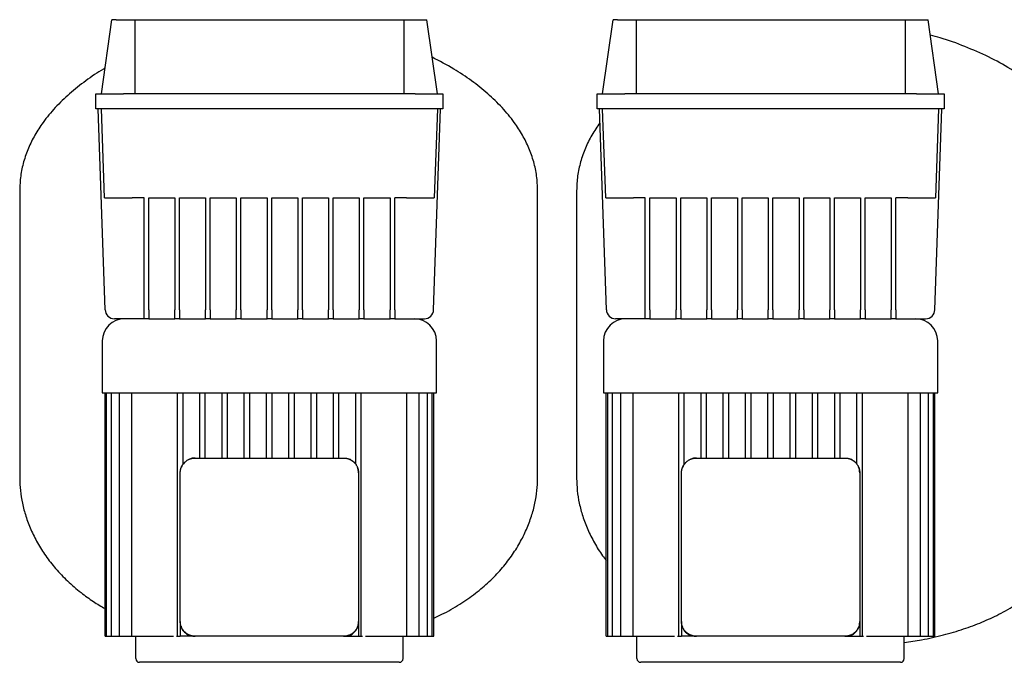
# Model space of a CAD drawing. Header units: millimetres. Extents: x 13 to 1897, y 12 to 764.
# Tile 3 of 6: x 13 to 544, y 418 to 764. Entities that reach past the tile are written whole.
import ezdxf

# ---------------------------------------------------------------- set-up
doc = ezdxf.new("R2010")
doc.units = ezdxf.units.MM

msp = doc.modelspace()

# ---------------------------------------------------------------- linework, layer by layer
at = {"color": 7, "linetype": 'Continuous', "lineweight": 25}
for p, q in [((57.34, 723.55), (62.97, 763.55)), ((65.34, 763.55), (62.97, 763.55)), ((65.34, 763.55), (75.34, 763.55)), ((75.34, 763.55), (75.34, 723.55)), ((75.34, 763.55), (220.34, 763.55)), ((220.34, 763.55), (220.34, 723.55)), ((220.34, 763.55), (230.34, 763.55)), ((230.34, 763.55), (232.72, 763.55)), ((238.34, 723.55), (232.72, 763.55)), ((327.34, 723.55), (332.97, 763.55)), ((335.34, 763.55), (332.97, 763.55)), ((335.34, 763.55), (345.34, 763.55)), ((345.34, 763.55), (345.34, 723.55)), ((345.34, 763.55), (490.34, 763.55)), ((490.34, 763.55), (490.34, 723.55)), ((490.34, 763.55), (500.34, 763.55)), ((500.34, 763.55), (502.72, 763.55)), ((508.34, 723.55), (502.72, 763.55)), ((54.34, 715.55), (54.34, 723.55)), ((54.34, 723.55), (69.34, 723.55)), ((226.34, 723.55), (69.34, 723.55)), ((226.34, 723.55), (241.34, 723.55)), ((241.34, 723.55), (241.34, 715.55)), ((324.34, 715.55), (324.34, 723.55)), ((324.34, 723.55), (339.34, 723.55)), ((496.34, 723.55), (339.34, 723.55)), ((496.34, 723.55), (511.34, 723.55)), ((511.34, 723.55), (511.34, 715.55)), ((69.34, 715.55), (54.34, 715.55)), ((59.37, 607.37), (55.59, 715.55)), ((59.02, 667.55), (57.34, 715.55)), ((226.34, 715.55), (69.34, 715.55)), ((241.34, 715.55), (226.34, 715.55)), ((236.32, 607.37), (240.09, 715.55)), ((238.34, 715.55), (236.67, 667.55)), ((339.34, 715.55), (324.34, 715.55)), ((329.37, 607.37), (325.59, 715.55)), ((329.02, 667.55), (327.34, 715.55)), ((496.34, 715.55), (339.34, 715.55)), ((511.34, 715.55), (496.34, 715.55)), ((506.32, 607.37), (510.09, 715.55)), ((508.34, 715.55), (506.67, 667.55)), ((13.34, 671.55), (13.34, 516.55)), ((292.34, 516.55), (292.34, 671.55)), ((313.34, 671.55), (313.34, 516.55)), ((80.34, 667.55), (74.01, 667.55)), ((80.34, 607.37), (80.34, 667.55)), ((82.84, 667.55), (96.91, 667.55)), ((82.84, 607.37), (82.84, 667.55)), ((96.91, 667.55), (96.91, 607.37)), ((99.41, 667.55), (113.47, 667.55)), ((99.41, 607.37), (99.41, 667.55)), ((113.47, 667.55), (113.47, 607.37)), ((115.97, 667.55), (130.03, 667.55)), ((115.97, 607.37), (115.97, 667.55)), ((130.03, 667.55), (130.03, 607.37)), ((132.53, 667.55), (146.59, 667.55)), ((132.53, 607.37), (132.53, 667.55)), ((146.59, 667.55), (146.59, 607.37)), ((149.09, 667.55), (163.16, 667.55)), ((149.09, 607.37), (149.09, 667.55)), ((163.16, 667.55), (163.16, 607.37)), ((165.66, 667.55), (179.72, 667.55)), ((165.66, 607.37), (165.66, 667.55)), ((179.72, 667.55), (179.72, 607.37)), ((182.22, 667.55), (196.28, 667.55)), ((182.22, 607.37), (182.22, 667.55)), ((196.28, 667.55), (196.28, 607.37)), ((198.78, 667.55), (212.84, 667.55)), ((198.78, 607.37), (198.78, 667.55)), ((212.84, 667.55), (212.84, 607.37)), ((221.68, 667.55), (215.34, 667.55)), ((215.34, 607.37), (215.34, 667.55)), ((350.34, 667.55), (344.01, 667.55)), ((350.34, 607.37), (350.34, 667.55)), ((352.84, 667.55), (366.91, 667.55)), ((352.84, 607.37), (352.84, 667.55)), ((366.91, 667.55), (366.91, 607.37)), ((369.41, 667.55), (383.47, 667.55)), ((369.41, 607.37), (369.41, 667.55)), ((383.47, 667.55), (383.47, 607.37)), ((385.97, 667.55), (400.03, 667.55)), ((385.97, 607.37), (385.97, 667.55)), ((400.03, 667.55), (400.03, 607.37)), ((402.53, 667.55), (416.59, 667.55)), ((402.53, 607.37), (402.53, 667.55)), ((416.59, 667.55), (416.59, 607.37)), ((419.09, 667.55), (433.16, 667.55)), ((419.09, 607.37), (419.09, 667.55)), ((433.16, 667.55), (433.16, 607.37)), ((435.66, 667.55), (449.72, 667.55)), ((435.66, 607.37), (435.66, 667.55)), ((449.72, 667.55), (449.72, 607.37)), ((452.22, 667.55), (466.28, 667.55)), ((452.22, 607.37), (452.22, 667.55)), ((466.28, 667.55), (466.28, 607.37)), ((468.78, 667.55), (482.84, 667.55)), ((468.78, 607.37), (468.78, 667.55)), ((482.84, 667.55), (482.84, 607.37)), ((491.68, 667.55), (485.34, 667.55)), ((485.34, 607.37), (485.34, 667.55)), ((80.34, 602.55), (80.34, 607.37)), ((82.84, 607.37), (82.84, 602.55)), ((96.91, 602.55), (96.91, 607.37)), ((99.41, 607.37), (99.41, 602.55)), ((113.47, 602.55), (113.47, 607.37)), ((115.97, 607.37), (115.97, 602.55)), ((130.03, 602.55), (130.03, 607.37)), ((132.53, 607.37), (132.53, 602.55)), ((146.59, 602.55), (146.59, 607.37)), ((149.09, 607.37), (149.09, 602.55)), ((163.16, 602.55), (163.16, 607.37)), ((165.66, 607.37), (165.66, 602.55)), ((179.72, 602.55), (179.72, 607.37)), ((182.22, 607.37), (182.22, 602.55)), ((196.28, 602.55), (196.28, 607.37)), ((198.78, 607.37), (198.78, 602.55)), ((212.84, 602.55), (212.84, 607.37)), ((215.34, 607.37), (215.34, 602.55)), ((350.34, 602.55), (350.34, 607.37)), ((352.84, 607.37), (352.84, 602.55)), ((366.91, 602.55), (366.91, 607.37)), ((369.41, 607.37), (369.41, 602.55)), ((383.47, 602.55), (383.47, 607.37)), ((385.97, 607.37), (385.97, 602.55)), ((400.03, 602.55), (400.03, 607.37)), ((402.53, 607.37), (402.53, 602.55)), ((416.59, 602.55), (416.59, 607.37)), ((419.09, 607.37), (419.09, 602.55)), ((433.16, 602.55), (433.16, 607.37)), ((435.66, 607.37), (435.66, 602.55)), ((449.72, 602.55), (449.72, 607.37)), ((452.22, 607.37), (452.22, 602.55)), ((466.28, 602.55), (466.28, 607.37)), ((468.78, 607.37), (468.78, 602.55)), ((482.84, 602.55), (482.84, 607.37)), ((485.34, 607.37), (485.34, 602.55)), ((80.34, 602.55), (64.37, 602.55)), ((82.84, 602.55), (80.34, 602.55)), ((82.84, 602.55), (96.91, 602.55)), ((99.41, 602.55), (96.91, 602.55)), ((99.41, 602.55), (113.47, 602.55)), ((115.97, 602.55), (113.47, 602.55)), ((115.97, 602.55), (130.03, 602.55)), ((132.53, 602.55), (130.03, 602.55)), ((132.53, 602.55), (146.59, 602.55)), ((149.09, 602.55), (146.59, 602.55)), ((149.09, 602.55), (163.16, 602.55)), ((165.66, 602.55), (163.16, 602.55)), ((165.66, 602.55), (179.72, 602.55)), ((182.22, 602.55), (179.72, 602.55)), ((182.22, 602.55), (196.28, 602.55)), ((198.78, 602.55), (196.28, 602.55)), ((198.78, 602.55), (212.84, 602.55)), ((215.34, 602.55), (212.84, 602.55)), ((215.34, 602.55), (231.32, 602.55)), ((350.34, 602.55), (334.37, 602.55)), ((352.84, 602.55), (350.34, 602.55)), ((352.84, 602.55), (366.91, 602.55)), ((369.41, 602.55), (366.91, 602.55)), ((369.41, 602.55), (383.47, 602.55)), ((385.97, 602.55), (383.47, 602.55)), ((385.97, 602.55), (400.03, 602.55)), ((402.53, 602.55), (400.03, 602.55)), ((402.53, 602.55), (416.59, 602.55)), ((419.09, 602.55), (416.59, 602.55)), ((419.09, 602.55), (433.16, 602.55)), ((435.66, 602.55), (433.16, 602.55)), ((435.66, 602.55), (449.72, 602.55)), ((452.22, 602.55), (449.72, 602.55)), ((452.22, 602.55), (466.28, 602.55)), ((468.78, 602.55), (466.28, 602.55)), ((468.78, 602.55), (482.84, 602.55)), ((485.34, 602.55), (482.84, 602.55)), ((485.34, 602.55), (501.32, 602.55)), ((57.84, 590.55), (57.84, 562.55)), ((237.84, 562.55), (237.84, 590.55)), ((327.84, 590.55), (327.84, 562.55)), ((507.84, 562.55), (507.84, 590.55)), ((57.84, 562.55), (147.84, 562.55)), ((59.34, 431.55), (59.34, 562.55)), ((60.18, 431.55), (60.18, 562.55)), ((62.72, 431.55), (62.72, 562.55)), ((67.14, 431.55), (67.14, 562.55)), ((73.78, 431.55), (73.78, 562.55)), ((98.34, 431.55), (98.34, 562.55)), ((101.34, 524.21), (101.34, 562.55)), ((110.34, 527.55), (110.34, 562.55)), ((113.34, 527.55), (113.34, 562.55)), ((122.34, 527.55), (122.34, 562.55)), ((125.34, 527.55), (125.34, 562.55)), ((134.34, 527.55), (134.34, 562.55)), ((137.34, 527.55), (137.34, 562.55)), ((146.34, 527.55), (146.34, 562.55)), ((147.84, 562.55), (237.84, 562.55)), ((149.34, 527.55), (149.34, 562.55)), ((158.34, 527.55), (158.34, 562.55)), ((161.34, 527.55), (161.34, 562.55)), ((170.34, 527.55), (170.34, 562.55)), ((173.34, 527.55), (173.34, 562.55)), ((182.34, 527.55), (182.34, 562.55)), ((185.34, 527.55), (185.34, 562.55)), ((194.34, 524.21), (194.34, 562.55)), ((197.34, 431.55), (197.34, 562.55)), ((221.9, 431.55), (221.9, 562.55)), ((228.55, 431.55), (228.55, 562.55)), ((232.97, 431.55), (232.97, 562.55)), ((235.51, 431.55), (235.51, 562.55)), ((236.34, 431.55), (236.34, 562.55)), ((327.84, 562.55), (417.84, 562.55)), ((329.34, 431.55), (329.34, 562.55)), ((330.18, 431.55), (330.18, 562.55)), ((332.72, 431.55), (332.72, 562.55)), ((337.14, 431.55), (337.14, 562.55)), ((343.78, 431.55), (343.78, 562.55)), ((368.34, 431.55), (368.34, 562.55)), ((371.34, 524.21), (371.34, 562.55)), ((380.34, 527.55), (380.34, 562.55)), ((383.34, 527.55), (383.34, 562.55)), ((392.34, 527.55), (392.34, 562.55)), ((395.34, 527.55), (395.34, 562.55)), ((404.34, 527.55), (404.34, 562.55)), ((407.34, 527.55), (407.34, 562.55)), ((416.34, 527.55), (416.34, 562.55)), ((417.84, 562.55), (507.84, 562.55)), ((419.34, 527.55), (419.34, 562.55)), ((428.34, 527.55), (428.34, 562.55)), ((431.34, 527.55), (431.34, 562.55)), ((440.34, 527.55), (440.34, 562.55)), ((443.34, 527.55), (443.34, 562.55)), ((452.34, 527.55), (452.34, 562.55)), ((455.34, 527.55), (455.34, 562.55)), ((464.34, 524.21), (464.34, 562.55)), ((467.34, 431.55), (467.34, 562.55)), ((491.9, 431.55), (491.9, 562.55)), ((498.55, 431.55), (498.55, 562.55)), ((502.97, 431.55), (502.97, 562.55)), ((505.51, 431.55), (505.51, 562.55)), ((506.34, 431.55), (506.34, 562.55)), ((107.84, 527.55), (187.84, 527.55)), ((377.84, 527.55), (457.84, 527.55)), ((99.84, 439.55), (99.84, 519.55)), ((195.84, 519.55), (195.84, 439.55)), ((369.84, 439.55), (369.84, 519.55)), ((465.84, 519.55), (465.84, 439.55)), ((99.84, 439.55), (99.84, 439.2)), ((99.84, 439.2), (99.91, 438.89)), ((99.84, 439.2), (99.84, 431.55)), ((195.84, 439.2), (195.84, 439.55)), ((195.84, 439.2), (195.84, 431.55)), ((369.84, 439.55), (369.84, 439.2)), ((369.84, 439.2), (369.91, 438.89)), ((369.84, 439.2), (369.84, 431.55)), ((465.84, 439.2), (465.84, 439.55)), ((465.84, 439.2), (465.84, 431.55)), ((59.34, 431.55), (60.18, 431.55)), ((60.18, 431.55), (61.68, 431.55)), ((61.68, 431.55), (62.72, 431.55)), ((62.72, 431.55), (64.22, 431.55)), ((64.22, 431.55), (67.14, 431.55)), ((67.14, 431.55), (68.64, 431.55)), ((68.64, 431.55), (73.78, 431.55)), ((73.78, 431.55), (75.28, 431.55)), ((75.28, 431.55), (94.7, 431.55)), ((75.84, 419.55), (75.84, 431.55)), ((94.7, 431.55), (96.14, 431.55)), ((97.74, 431.55), (98.34, 431.55)), ((98.34, 431.55), (99.84, 431.55)), ((107.5, 431.55), (99.84, 431.55)), ((107.5, 431.55), (107.84, 431.55)), ((187.84, 431.55), (107.84, 431.55)), ((187.84, 431.55), (188.19, 431.55)), ((188.19, 431.55), (188.51, 431.61)), ((188.19, 431.55), (195.84, 431.55)), ((195.84, 431.55), (197.34, 431.55)), ((197.34, 431.55), (197.95, 431.55)), ((199.55, 431.55), (200.98, 431.55)), ((200.98, 431.55), (220.4, 431.55)), ((219.84, 419.55), (219.84, 431.55)), ((220.4, 431.55), (221.9, 431.55)), ((221.9, 431.55), (227.05, 431.55)), ((227.05, 431.55), (228.55, 431.55)), ((228.55, 431.55), (231.47, 431.55)), ((231.47, 431.55), (232.97, 431.55)), ((232.97, 431.55), (234.01, 431.55)), ((234.01, 431.55), (235.51, 431.55)), ((235.51, 431.55), (236.34, 431.55)), ((329.34, 431.55), (330.18, 431.55)), ((330.18, 431.55), (331.68, 431.55)), ((331.68, 431.55), (332.72, 431.55)), ((332.72, 431.55), (334.22, 431.55)), ((334.22, 431.55), (337.14, 431.55)), ((337.14, 431.55), (338.64, 431.55)), ((338.64, 431.55), (343.78, 431.55)), ((343.78, 431.55), (345.28, 431.55)), ((345.28, 431.55), (364.7, 431.55)), ((345.84, 419.55), (345.84, 431.55)), ((364.7, 431.55), (366.14, 431.55)), ((367.74, 431.55), (368.34, 431.55)), ((368.34, 431.55), (369.84, 431.55)), ((377.5, 431.55), (369.84, 431.55)), ((377.5, 431.55), (377.84, 431.55)), ((457.84, 431.55), (377.84, 431.55)), ((457.84, 431.55), (458.19, 431.55)), ((458.19, 431.55), (458.51, 431.61)), ((458.19, 431.55), (465.84, 431.55)), ((465.84, 431.55), (467.34, 431.55)), ((467.34, 431.55), (467.95, 431.55)), ((469.55, 431.55), (470.98, 431.55)), ((470.98, 431.55), (490.4, 431.55)), ((489.84, 419.55), (489.84, 431.55)), ((490.4, 431.55), (491.9, 431.55)), ((491.9, 431.55), (497.05, 431.55)), ((497.05, 431.55), (498.55, 431.55)), ((498.55, 431.55), (501.47, 431.55)), ((501.47, 431.55), (502.97, 431.55)), ((502.97, 431.55), (504.01, 431.55)), ((504.01, 431.55), (505.51, 431.55)), ((505.51, 431.55), (506.34, 431.55)), ((217.84, 417.55), (77.84, 417.55)), ((487.84, 417.55), (347.84, 417.55))]:
    msp.add_line(p, q, dxfattribs=at)
at = {"color": 7, "linetype": 'Continuous', "lineweight": 25, "flags": 128}
for points in [[(107.84, 527.55), (106.28, 527.39), (104.86, 526.97)], [(377.84, 527.55), (376.28, 527.39), (374.86, 526.97)]]:
    msp.add_lwpolyline(points, dxfattribs=at)
at = {"color": 7, "linetype": 'Continuous', "lineweight": 25}
for centre, radius, start, end in [((64.37, 607.55), 5, 182, 270), ((231.32, 607.55), 5, 270, 358), ((334.37, 607.55), 5, 182, 270), ((501.32, 607.55), 5, 270, 358), ((69.84, 590.55), 12, 90, 180), ((225.84, 590.55), 12, 0, 90), ((339.84, 590.55), 12, 90, 180), ((495.84, 590.55), 12, 0, 90), ((187.84, 519.55), 8, 46.5461, 68.0935), ((457.84, 519.55), 8, 46.5461, 68.0935), ((107.84, 519.55), 8, 136.5461, 158.0935), ((187.84, 519.55), 8, 360, 22.6066), ((377.84, 519.55), 8, 136.5461, 158.0935), ((457.84, 519.55), 8, 360, 22.6066), ((77.84, 419.55), 2, 180, 270), ((217.84, 419.55), 2, 270, 360), ((347.84, 419.55), 2, 180, 270), ((487.84, 419.55), 2, 270, 360)]:
    msp.add_arc(centre, radius, start, end, dxfattribs=at)
for points, knots in [([(592.34, 671.55), (592.24, 674.17), (592.03, 679.39), (590.36, 687.06), (587.77, 694.45), (584.23, 701.54), (579.45, 708.92), (573.24, 716.43), (565.5, 723.92), (556.76, 730.84), (546.67, 737.48), (535.23, 743.7), (522.5, 749.25), (511.98, 753.11), (505.65, 754.77), (503.89, 755.23)], [0, 0, 0, 0, 0.060452, 0.120134, 0.179903, 0.240449, 0.302285, 0.381891, 0.464412, 0.54993, 0.63831, 0.742433, 0.849298, 0.958167, 1, 1, 1, 1]), ([(292.34, 671.55), (292.24, 674.17), (292.03, 679.39), (290.36, 687.06), (287.77, 694.45), (284.23, 701.54), (279.45, 708.92), (273.24, 716.43), (265.5, 723.92), (256.76, 730.83), (246.79, 737.46), (239.47, 741.26), (235.57, 743.29)], [0, 0, 0, 0, 0.081728, 0.162415, 0.243221, 0.325076, 0.408675, 0.516298, 0.627863, 0.743479, 0.862964, 1, 1, 1, 1]), ([(59.29, 737.39), (59.03, 737.26), (55.41, 735.29), (48.96, 730.78), (40.18, 723.93), (32.45, 716.43), (26.24, 708.92), (21.46, 701.54), (17.92, 694.45), (15.33, 687.06), (13.66, 679.39), (13.45, 674.17), (13.34, 671.55)], [0, 0, 0, 0, 0.010345, 0.147372, 0.279962, 0.407905, 0.531328, 0.6272, 0.721073, 0.813741, 0.906274, 1, 1, 1, 1]), ([(325.85, 708.07), (324.37, 705.89), (321.41, 701.52), (317.93, 694.44), (315.33, 687.06), (313.66, 679.39), (313.45, 674.17), (313.34, 671.55)], [0, 0, 0, 0, 0.2017862, 0.4027794, 0.6011951, 0.7993199, 1, 1, 1, 1]), ([(59.02, 667.55), (59.02, 667.55), (59.1, 667.55), (59.44, 667.55), (59.71, 667.55), (60.44, 667.55), (60.9, 667.55), (62.02, 667.55), (62.68, 667.55), (64.14, 667.55), (64.95, 667.55), (66.66, 667.55), (67.57, 667.55), (69.41, 667.55), (70.35, 667.55), (72.21, 667.55), (73.13, 667.55), (74.01, 667.55)], [0, 0, 0, 0, 0.125, 0.125, 0.25, 0.25, 0.375, 0.375, 0.5, 0.5, 0.625, 0.625, 0.75, 0.75, 0.875, 0.875, 1, 1, 1, 1]), ([(221.68, 667.55), (222.56, 667.55), (223.48, 667.55), (225.33, 667.55), (226.27, 667.55), (228.12, 667.55), (229.02, 667.55), (230.74, 667.55), (231.55, 667.55), (233.01, 667.55), (233.66, 667.55), (234.78, 667.55), (235.25, 667.55), (235.98, 667.55), (236.25, 667.55), (236.59, 667.55), (236.67, 667.55), (236.67, 667.55)], [0, 0, 0, 0, 0.125, 0.125, 0.25, 0.25, 0.375, 0.375, 0.5, 0.5, 0.625, 0.625, 0.75, 0.75, 0.875, 0.875, 1, 1, 1, 1]), ([(329.02, 667.55), (329.02, 667.55), (329.1, 667.55), (329.44, 667.55), (329.71, 667.55), (330.44, 667.55), (330.9, 667.55), (332.02, 667.55), (332.68, 667.55), (334.14, 667.55), (334.95, 667.55), (336.66, 667.55), (337.57, 667.55), (339.41, 667.55), (340.35, 667.55), (342.21, 667.55), (343.13, 667.55), (344.01, 667.55)], [0, 0, 0, 0, 0.125, 0.125, 0.25, 0.25, 0.375, 0.375, 0.5, 0.5, 0.625, 0.625, 0.75, 0.75, 0.875, 0.875, 1, 1, 1, 1]), ([(491.68, 667.55), (492.56, 667.55), (493.48, 667.55), (495.33, 667.55), (496.27, 667.55), (498.12, 667.55), (499.02, 667.55), (500.74, 667.55), (501.55, 667.55), (503.01, 667.55), (503.66, 667.55), (504.78, 667.55), (505.25, 667.55), (505.98, 667.55), (506.25, 667.55), (506.59, 667.55), (506.67, 667.55), (506.67, 667.55)], [0, 0, 0, 0, 0.125, 0.125, 0.25, 0.25, 0.375, 0.375, 0.5, 0.5, 0.625, 0.625, 0.75, 0.75, 0.875, 0.875, 1, 1, 1, 1]), ([(100.42, 522.53), (100.46, 522.62), (100.52, 522.78), (100.64, 523.03), (100.76, 523.27), (100.89, 523.5), (101.02, 523.73), (101.17, 523.96), (101.32, 524.18), (101.48, 524.39), (101.64, 524.6), (101.81, 524.81), (101.99, 525), (102.23, 525.26), (102.56, 525.56), (102.97, 525.9), (103.41, 526.22), (103.88, 526.5), (104.36, 526.76), (104.69, 526.9), (104.86, 526.97)], [0, 0, 0, 0, 0.042377, 0.08455, 0.126527, 0.168317, 0.20993, 0.251375, 0.292662, 0.333801, 0.374802, 0.415674, 0.456427, 0.497072, 0.579365, 0.662161, 0.745541, 0.829589, 0.914383, 1, 1, 1, 1]), ([(104.86, 526.97), (104.95, 527), (105.12, 527.07), (105.39, 527.16), (105.65, 527.24), (105.92, 527.32), (106.2, 527.38), (106.47, 527.43), (106.74, 527.47), (107.02, 527.51), (107.29, 527.53), (107.57, 527.55), (107.75, 527.55), (107.84, 527.55)], [0, 0, 0, 0, 0.092863, 0.185261, 0.277217, 0.368756, 0.459904, 0.550685, 0.641125, 0.73125, 0.821087, 0.910661, 1, 1, 1, 1]), ([(187.84, 527.55), (187.94, 527.55), (188.12, 527.55), (188.39, 527.53), (188.67, 527.51), (188.94, 527.47), (189.22, 527.43), (189.49, 527.38), (189.76, 527.32), (190.03, 527.24), (190.3, 527.16), (190.57, 527.07), (190.74, 527), (190.83, 526.97)], [0, 0, 0, 0, 0.089329, 0.178896, 0.268727, 0.358849, 0.449287, 0.540068, 0.631218, 0.722761, 0.814723, 0.907128, 1, 1, 1, 1]), ([(190.83, 526.97), (190.91, 526.94), (191.08, 526.87), (191.32, 526.75), (191.56, 526.63), (191.8, 526.5), (192.03, 526.37), (192.26, 526.22), (192.48, 526.07), (192.69, 525.91), (192.9, 525.75), (193.1, 525.58), (193.3, 525.4), (193.55, 525.16), (193.86, 524.83), (194.2, 524.42), (194.51, 523.98), (194.8, 523.52), (195.05, 523.03), (195.19, 522.7), (195.27, 522.53)], [0, 0, 0, 0, 0.042377, 0.08455, 0.126527, 0.168317, 0.20993, 0.251375, 0.292662, 0.333801, 0.374802, 0.415674, 0.456427, 0.497072, 0.579365, 0.662161, 0.745541, 0.829589, 0.914383, 1, 1, 1, 1]), ([(370.42, 522.53), (370.46, 522.62), (370.52, 522.78), (370.64, 523.03), (370.76, 523.27), (370.89, 523.5), (371.02, 523.73), (371.17, 523.96), (371.32, 524.18), (371.48, 524.39), (371.64, 524.6), (371.81, 524.81), (371.99, 525), (372.23, 525.26), (372.56, 525.56), (372.97, 525.9), (373.41, 526.22), (373.88, 526.5), (374.36, 526.76), (374.69, 526.9), (374.86, 526.97)], [0, 0, 0, 0, 0.042377, 0.08455, 0.126527, 0.168317, 0.20993, 0.251375, 0.292662, 0.333801, 0.374802, 0.415674, 0.456427, 0.497072, 0.579365, 0.662161, 0.745541, 0.829589, 0.914383, 1, 1, 1, 1]), ([(374.86, 526.97), (374.95, 527), (375.12, 527.07), (375.39, 527.16), (375.65, 527.24), (375.92, 527.32), (376.2, 527.38), (376.47, 527.43), (376.74, 527.47), (377.02, 527.51), (377.29, 527.53), (377.57, 527.55), (377.75, 527.55), (377.84, 527.55)], [0, 0, 0, 0, 0.092863, 0.185261, 0.277217, 0.368756, 0.459904, 0.550685, 0.641125, 0.73125, 0.821087, 0.910661, 1, 1, 1, 1]), ([(457.84, 527.55), (457.94, 527.55), (458.12, 527.55), (458.39, 527.53), (458.67, 527.51), (458.94, 527.47), (459.22, 527.43), (459.49, 527.38), (459.76, 527.32), (460.03, 527.24), (460.3, 527.16), (460.57, 527.07), (460.74, 527), (460.83, 526.97)], [0, 0, 0, 0, 0.089329, 0.178896, 0.268727, 0.358849, 0.449287, 0.540068, 0.631218, 0.722761, 0.814723, 0.907128, 1, 1, 1, 1]), ([(460.83, 526.97), (460.91, 526.94), (461.08, 526.87), (461.32, 526.75), (461.56, 526.63), (461.8, 526.5), (462.03, 526.37), (462.26, 526.22), (462.48, 526.07), (462.69, 525.91), (462.9, 525.75), (463.1, 525.58), (463.3, 525.4), (463.55, 525.16), (463.86, 524.83), (464.2, 524.42), (464.51, 523.98), (464.8, 523.52), (465.05, 523.03), (465.19, 522.7), (465.27, 522.53)], [0, 0, 0, 0, 0.042377, 0.08455, 0.126527, 0.168317, 0.20993, 0.251375, 0.292662, 0.333801, 0.374802, 0.415674, 0.456427, 0.497072, 0.579365, 0.662161, 0.745541, 0.829589, 0.914383, 1, 1, 1, 1]), ([(99.84, 519.55), (99.84, 519.64), (99.85, 519.82), (99.86, 520.1), (99.88, 520.37), (99.92, 520.65), (99.96, 520.92), (100.01, 521.2), (100.08, 521.47), (100.15, 521.74), (100.23, 522.01), (100.32, 522.27), (100.39, 522.45), (100.42, 522.53)], [0, 0, 0, 0, 0.089329, 0.178896, 0.268727, 0.358849, 0.449287, 0.540068, 0.631218, 0.722761, 0.814723, 0.907128, 1, 1, 1, 1]), ([(195.27, 522.53), (195.3, 522.45), (195.37, 522.27), (195.46, 522.01), (195.54, 521.74), (195.61, 521.47), (195.67, 521.2), (195.73, 520.92), (195.77, 520.65), (195.8, 520.37), (195.83, 520.1), (195.84, 519.82), (195.84, 519.64), (195.84, 519.55)], [0, 0, 0, 0, 0.092863, 0.185261, 0.277217, 0.368756, 0.459904, 0.550685, 0.641125, 0.73125, 0.821087, 0.910661, 1, 1, 1, 1]), ([(369.84, 519.55), (369.84, 519.64), (369.85, 519.82), (369.86, 520.1), (369.88, 520.37), (369.92, 520.65), (369.96, 520.92), (370.01, 521.2), (370.08, 521.47), (370.15, 521.74), (370.23, 522.01), (370.32, 522.27), (370.39, 522.45), (370.42, 522.53)], [0, 0, 0, 0, 0.089329, 0.178896, 0.268727, 0.358849, 0.449287, 0.540068, 0.631218, 0.722761, 0.814723, 0.907128, 1, 1, 1, 1]), ([(465.27, 522.53), (465.3, 522.45), (465.37, 522.27), (465.46, 522.01), (465.54, 521.74), (465.61, 521.47), (465.67, 521.2), (465.73, 520.92), (465.77, 520.65), (465.8, 520.37), (465.83, 520.1), (465.84, 519.82), (465.84, 519.64), (465.84, 519.55)], [0, 0, 0, 0, 0.092863, 0.185261, 0.277217, 0.368756, 0.459904, 0.550685, 0.641125, 0.73125, 0.821087, 0.910661, 1, 1, 1, 1]), ([(13.34, 516.55), (13.41, 514.38), (13.56, 509.91), (14.7, 503.09), (16.57, 496.06), (19.29, 488.91), (22.86, 481.76), (27.32, 474.7), (32.7, 467.82), (39.07, 461.15), (45.94, 455.28), (52.77, 450.32), (57.23, 447.69), (59.34, 446.44)], [0, 0, 0, 0, 0.074201, 0.152741, 0.235533, 0.322583, 0.414015, 0.508335, 0.607528, 0.712129, 0.822817, 0.916304, 1, 1, 1, 1]), ([(236.34, 441.35), (237.82, 442.01), (242.66, 444.17), (250.25, 448.58), (258.8, 454.48), (266.26, 460.82), (272.72, 467.51), (278.21, 474.47), (282.76, 481.63), (286.37, 488.84), (289.1, 496.02), (290.98, 503.06), (292.13, 509.89), (292.27, 514.37), (292.34, 516.55)], [0, 0, 0, 0, 0.049114, 0.160686, 0.265273, 0.363703, 0.456702, 0.546629, 0.632045, 0.713321, 0.790693, 0.864274, 0.934068, 1, 1, 1, 1]), ([(313.34, 516.55), (313.41, 514.38), (313.56, 509.91), (314.7, 503.09), (316.57, 496.06), (319.28, 488.9), (322.89, 481.77), (326.27, 476.19), (328.67, 473.19), (329.34, 472.35)], [0, 0, 0, 0, 0.13612, 0.280199, 0.432077, 0.591767, 0.759496, 0.932524, 1, 1, 1, 1]), ([(489.84, 428.14), (492.97, 428.6), (500.06, 429.65), (510.73, 432.11), (521.59, 435.29), (531.55, 439.01), (541.14, 443.41), (550.26, 448.55), (558.8, 454.49), (566.26, 460.82), (572.72, 467.51), (578.21, 474.47), (582.76, 481.63), (586.37, 488.84), (589.1, 496.02), (590.98, 503.06), (592.13, 509.89), (592.27, 514.37), (592.34, 516.55)], [0, 0, 0, 0, 0.064221, 0.145824, 0.22235, 0.294236, 0.361902, 0.436774, 0.506957, 0.573009, 0.635417, 0.695763, 0.753082, 0.807623, 0.859544, 0.90892, 0.955756, 1, 1, 1, 1]), ([(100.42, 436.56), (100.39, 436.65), (100.32, 436.82), (100.23, 437.09), (100.15, 437.36), (100.08, 437.63), (100.01, 437.9), (99.96, 438.17), (99.92, 438.45), (99.88, 438.72), (99.86, 439), (99.85, 439.27), (99.84, 439.46), (99.84, 439.55)], [0, 0, 0, 0, 0.092863, 0.185261, 0.277217, 0.368756, 0.459904, 0.550685, 0.641125, 0.73125, 0.821087, 0.910661, 1, 1, 1, 1]), ([(100.27, 437.08), (100.32, 436.79), (100.51, 435.55), (101.97, 433.69), (103.98, 432.27), (105.92, 431.64), (106.96, 431.58), (107.5, 431.55)], [0, 0, 0, 0, 0.089542, 0.38301, 0.682276, 0.837158, 1, 1, 1, 1]), ([(104.86, 432.13), (104.78, 432.16), (104.61, 432.23), (104.36, 432.34), (104.12, 432.46), (103.89, 432.59), (103.66, 432.73), (103.43, 432.87), (103.21, 433.02), (103, 433.18), (102.79, 433.35), (102.59, 433.52), (102.39, 433.69), (102.13, 433.94), (101.83, 434.26), (101.49, 434.68), (101.17, 435.12), (100.89, 435.58), (100.63, 436.06), (100.49, 436.4), (100.42, 436.56)], [0, 0, 0, 0, 0.042377, 0.08455, 0.126527, 0.168317, 0.20993, 0.251375, 0.292662, 0.333801, 0.374802, 0.415674, 0.456427, 0.497072, 0.579365, 0.662161, 0.745541, 0.829589, 0.914383, 1, 1, 1, 1]), ([(190.31, 431.97), (190.6, 432.02), (191.84, 432.22), (193.7, 433.67), (195.12, 435.69), (195.75, 437.63), (195.81, 438.67), (195.84, 439.2)], [0, 0, 0, 0, 0.089542, 0.383009, 0.682275, 0.837157, 1, 1, 1, 1]), ([(195.27, 436.56), (195.23, 436.48), (195.16, 436.31), (195.05, 436.07), (194.93, 435.83), (194.8, 435.59), (194.66, 435.36), (194.52, 435.14), (194.37, 434.92), (194.21, 434.7), (194.05, 434.49), (193.88, 434.29), (193.7, 434.09), (193.45, 433.84), (193.13, 433.53), (192.71, 433.19), (192.27, 432.88), (191.81, 432.6), (191.33, 432.34), (191, 432.2), (190.83, 432.13)], [0, 0, 0, 0, 0.042377, 0.08455, 0.126527, 0.168317, 0.20993, 0.251375, 0.292662, 0.333801, 0.374802, 0.415674, 0.456427, 0.497072, 0.579365, 0.662161, 0.745541, 0.829589, 0.914383, 1, 1, 1, 1]), ([(195.84, 439.55), (195.84, 439.46), (195.84, 439.27), (195.83, 439), (195.8, 438.72), (195.77, 438.45), (195.73, 438.17), (195.67, 437.9), (195.61, 437.63), (195.54, 437.36), (195.46, 437.09), (195.37, 436.82), (195.3, 436.65), (195.27, 436.56)], [0, 0, 0, 0, 0.0893294, 0.1788963, 0.2687273, 0.358849, 0.4492874, 0.5400685, 0.6312179, 0.7227609, 0.8147226, 0.9071275, 1, 1, 1, 1]), ([(370.42, 436.56), (370.39, 436.65), (370.32, 436.82), (370.23, 437.09), (370.15, 437.36), (370.08, 437.63), (370.01, 437.9), (369.96, 438.17), (369.92, 438.45), (369.88, 438.72), (369.86, 439), (369.85, 439.27), (369.84, 439.46), (369.84, 439.55)], [0, 0, 0, 0, 0.092863, 0.185261, 0.277217, 0.368756, 0.459904, 0.550685, 0.641125, 0.73125, 0.821087, 0.910661, 1, 1, 1, 1]), ([(370.27, 437.08), (370.32, 436.79), (370.51, 435.55), (371.97, 433.69), (373.98, 432.27), (375.92, 431.64), (376.96, 431.58), (377.5, 431.55)], [0, 0, 0, 0, 0.089542, 0.38301, 0.682276, 0.837158, 1, 1, 1, 1]), ([(374.86, 432.13), (374.78, 432.16), (374.61, 432.23), (374.36, 432.34), (374.12, 432.46), (373.89, 432.59), (373.66, 432.73), (373.43, 432.87), (373.21, 433.02), (373, 433.18), (372.79, 433.35), (372.59, 433.52), (372.39, 433.69), (372.13, 433.94), (371.83, 434.26), (371.49, 434.68), (371.17, 435.12), (370.89, 435.58), (370.63, 436.06), (370.49, 436.4), (370.42, 436.56)], [0, 0, 0, 0, 0.042377, 0.08455, 0.126527, 0.168317, 0.20993, 0.251375, 0.292662, 0.333801, 0.374802, 0.415674, 0.456427, 0.497072, 0.579365, 0.662161, 0.745541, 0.829589, 0.914383, 1, 1, 1, 1]), ([(460.31, 431.97), (460.6, 432.02), (461.84, 432.22), (463.7, 433.67), (465.12, 435.69), (465.75, 437.63), (465.81, 438.67), (465.84, 439.2)], [0, 0, 0, 0, 0.089542, 0.383009, 0.682275, 0.837157, 1, 1, 1, 1]), ([(465.27, 436.56), (465.23, 436.48), (465.16, 436.31), (465.05, 436.07), (464.93, 435.83), (464.8, 435.59), (464.66, 435.36), (464.52, 435.14), (464.37, 434.92), (464.21, 434.7), (464.05, 434.49), (463.88, 434.29), (463.7, 434.09), (463.45, 433.84), (463.13, 433.53), (462.71, 433.19), (462.27, 432.88), (461.81, 432.6), (461.33, 432.34), (461, 432.2), (460.83, 432.13)], [0, 0, 0, 0, 0.042377, 0.08455, 0.126527, 0.168317, 0.20993, 0.251375, 0.292662, 0.333801, 0.374802, 0.415674, 0.456427, 0.497072, 0.579365, 0.662161, 0.745541, 0.829589, 0.914383, 1, 1, 1, 1]), ([(465.84, 439.55), (465.84, 439.46), (465.84, 439.27), (465.83, 439), (465.8, 438.72), (465.77, 438.45), (465.73, 438.17), (465.67, 437.9), (465.61, 437.63), (465.54, 437.36), (465.46, 437.09), (465.37, 436.82), (465.3, 436.65), (465.27, 436.56)], [0, 0, 0, 0, 0.0893294, 0.1788963, 0.2687273, 0.358849, 0.4492874, 0.5400685, 0.6312179, 0.7227609, 0.8147226, 0.9071275, 1, 1, 1, 1]), ([(107.84, 431.55), (107.75, 431.55), (107.57, 431.55), (107.29, 431.57), (107.02, 431.59), (106.74, 431.62), (106.47, 431.67), (106.2, 431.72), (105.92, 431.78), (105.65, 431.85), (105.39, 431.93), (105.12, 432.02), (104.95, 432.09), (104.86, 432.13)], [0, 0, 0, 0, 0.089329, 0.178896, 0.268727, 0.358849, 0.449287, 0.540068, 0.631218, 0.722761, 0.814723, 0.907128, 1, 1, 1, 1]), ([(190.83, 432.13), (190.74, 432.09), (190.57, 432.02), (190.3, 431.93), (190.03, 431.85), (189.76, 431.78), (189.49, 431.72), (189.22, 431.67), (188.94, 431.62), (188.67, 431.59), (188.39, 431.57), (188.12, 431.55), (187.94, 431.55), (187.84, 431.55)], [0, 0, 0, 0, 0.092863, 0.185261, 0.277217, 0.368756, 0.459904, 0.550685, 0.641125, 0.73125, 0.821087, 0.910661, 1, 1, 1, 1]), ([(377.84, 431.55), (377.75, 431.55), (377.57, 431.55), (377.29, 431.57), (377.02, 431.59), (376.74, 431.62), (376.47, 431.67), (376.2, 431.72), (375.92, 431.78), (375.65, 431.85), (375.39, 431.93), (375.12, 432.02), (374.95, 432.09), (374.86, 432.13)], [0, 0, 0, 0, 0.089329, 0.178896, 0.268727, 0.358849, 0.449287, 0.540068, 0.631218, 0.722761, 0.814723, 0.907128, 1, 1, 1, 1]), ([(460.83, 432.13), (460.74, 432.09), (460.57, 432.02), (460.3, 431.93), (460.03, 431.85), (459.76, 431.78), (459.49, 431.72), (459.22, 431.67), (458.94, 431.62), (458.67, 431.59), (458.39, 431.57), (458.12, 431.55), (457.94, 431.55), (457.84, 431.55)], [0, 0, 0, 0, 0.092863, 0.185261, 0.277217, 0.368756, 0.459904, 0.550685, 0.641125, 0.73125, 0.821087, 0.910661, 1, 1, 1, 1])]:
    msp.add_open_spline(points, degree=3, knots=knots, dxfattribs=at)

doc.saveas('drawing.dxf')
